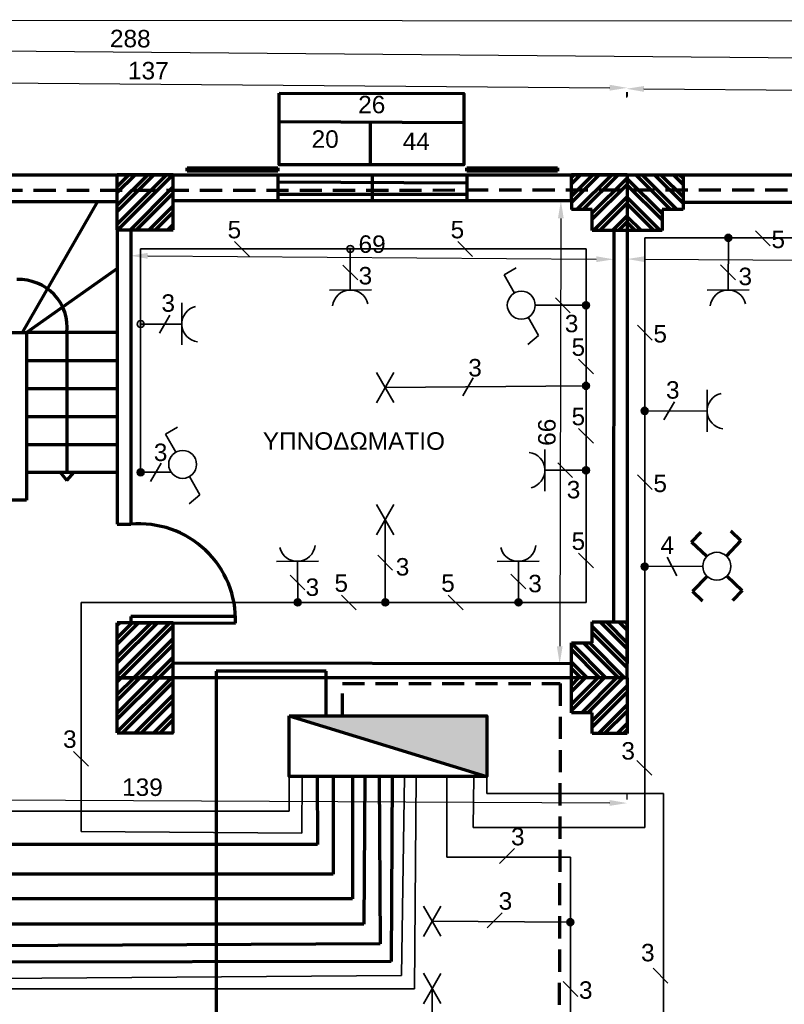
# Model space of a CAD drawing. Header units: millimetres. Extents: x 20 to 454, y 7 to 287.
# Tile 4 of 5: x 198 to 308, y 146 to 287. Entities that reach past the tile are written whole.
import ezdxf

# ---------------------------------------------------------------- set-up
doc = ezdxf.new("R2010")
doc.units = ezdxf.units.MM
doc.linetypes.add('HIDDEN2', pattern=[4.7625, 3.175, -1.5875])
doc.layers.get('Defpoints').update_dxf_attribs({"lineweight": 70})
for name, color, linetype, lineweight in [('fotistika kuzinas', 250, 'Continuous', 35), ('fotistika saloni', 250, 'Continuous', 35), ('fotistika upnodomatio', 250, 'Continuous', 35), ('fotistika xol', 250, 'Continuous', 35), ('Layer1', 1, 'HIDDEN2', 70), ('revmatodotes saloni', 250, 'Continuous', 35), ('revmatodotes upnodomatio', 250, 'Continuous', 35)]:
    doc.layers.add(name, color=color, linetype=linetype, lineweight=lineweight)
doc.layers.add('paroxh', color=7, linetype='Continuous')
doc.styles.get("Standard").update_dxf_attribs({"font": 'arial.ttf'})
doc.dimstyles.new('ISO-25', dxfattribs={"dimtxt": 2.5, "dimasz": 2.5, "dimexe": 1.25, "dimexo": 0.625, "dimtad": 1, "dimtxsty": 'Standard', "dimcen": 2.5, "dimadec": 0, "dimazin": 0, "dimtfac": 1, "dimtmove": 0, "dimatfit": 3, "dimfxl": 1, "dimarcsym": 0})
pattern_1 = [(0, (0, 21.232), (0, 6.985), [5.08, -1.905]), (90, (0, 21.232), (-6.985, 4e-16), [5.08, -1.905])]
pattern_2 = [(0, (0, 0), (0, 6.985), [5.08, -1.905]), (90, (0, 0), (-6.985, 4e-16), [5.08, -1.905])]

# ---------------------------------------------------------------- blocks, each defined once
blk = doc.blocks.new('*D2')
at = {"color": 0, "linetype": 'Continuous', "lineweight": -2, "transparency": 16777216}
for p, q in [((69.99, 283.72), (69.98, 282.57)), ((72.5, 283.8), (355.5, 281.37)), ((357.99, 281.24), (357.98, 280.09))]:
    blk.add_line(p, q, dxfattribs=at)
at = {"color": 0, "linetype": 'Continuous', "lineweight": 70, "transparency": 16777216}
for points in [[(72.5, 284.22), (72.49, 283.38), (70, 283.82)], [(355.5, 281.78), (355.49, 280.95), (358, 281.34)]]:
    blk.add_solid(points, dxfattribs=at)
at = {"layer": 'Defpoints', "color": 0, "linetype": 'Continuous', "lineweight": 70, "transparency": 16777216}
for p in [(70, 284.34), (358, 281.86), (358, 281.34)]:
    blk.add_point(p, dxfattribs=at)
at = {"color": 0, "linetype": 'Continuous', "lineweight": 70, "transparency": 16777216, "insert": (214.01, 284.48), "char_height": 2.5, "attachment_point": 5, "rotation": 359.5073}
blk.add_mtext('288', dxfattribs=at)
blk = doc.blocks.new('*D3')
at = {"color": 0, "linetype": 'Continuous', "lineweight": -2, "transparency": 16777216}
for p, q in [((147.99, 277.94), (147.99, 277.29)), ((150.5, 278.52), (282.67, 277.46)), ((285.17, 276.84), (285.16, 276.19))]:
    blk.add_line(p, q, dxfattribs=at)
at = {"color": 0, "linetype": 'Continuous', "lineweight": 70, "transparency": 16777216}
for points in [[(150.5, 278.94), (150.5, 278.11), (148, 278.54)], [(282.68, 277.88), (282.67, 277.04), (285.17, 277.44)]]:
    blk.add_solid(points, dxfattribs=at)
at = {"layer": 'Defpoints', "color": 0, "linetype": 'Continuous', "lineweight": 70, "transparency": 16777216}
for p in [(148, 278.57), (285.17, 277.47), (285.17, 277.44)]:
    blk.add_point(p, dxfattribs=at)
at = {"color": 0, "linetype": 'Continuous', "lineweight": 70, "transparency": 16777216, "insert": (216.6, 279.89), "char_height": 2.5, "attachment_point": 5, "rotation": 359.5402}
blk.add_mtext('137', dxfattribs=at)
blk = doc.blocks.new('*D4')
at = {"color": 0, "linetype": 'Continuous', "lineweight": -2, "transparency": 16777216}
for p, q in [((285.05, 276.84), (285.05, 276.06)), ((287.56, 277.29), (355.5, 276.72)), ((357.99, 276.23), (357.99, 275.45))]:
    blk.add_line(p, q, dxfattribs=at)
at = {"color": 0, "linetype": 'Continuous', "lineweight": 70, "transparency": 16777216}
for points in [[(287.56, 277.7), (287.55, 276.87), (285.06, 277.31)], [(355.5, 277.14), (355.5, 276.3), (358, 276.7)]]:
    blk.add_solid(points, dxfattribs=at)
at = {"layer": 'Defpoints', "color": 0, "linetype": 'Continuous', "lineweight": 70, "transparency": 16777216}
for p in [(285.06, 277.46), (358, 276.85), (358, 276.7)]:
    blk.add_point(p, dxfattribs=at)
at = {"color": 0, "linetype": 'Continuous', "lineweight": 70, "transparency": 16777216, "insert": (321.54, 278.91), "char_height": 2.5, "attachment_point": 5, "rotation": 359.5223}
blk.add_mtext('73', dxfattribs=at)
blk = doc.blocks.new('*D16')
at = {"color": 0, "linetype": 'Continuous', "lineweight": -2, "transparency": 16777216}
for p, q in [((146.31, 176.22), (146.31, 176.97)), ((148.81, 175.71), (282.67, 175.02)), ((285.18, 175.5), (285.18, 176.25))]:
    blk.add_line(p, q, dxfattribs=at)
at = {"color": 0, "linetype": 'Continuous', "lineweight": 70, "transparency": 16777216}
for points in [[(148.81, 176.13), (148.8, 175.29), (146.31, 175.72)], [(282.67, 175.43), (282.67, 174.6), (285.17, 175)]]:
    blk.add_solid(points, dxfattribs=at)
at = {"layer": 'Defpoints', "color": 0, "linetype": 'Continuous', "lineweight": 70, "transparency": 16777216}
for p in [(146.31, 175.59), (285.17, 175), (285.17, 174.87)]:
    blk.add_point(p, dxfattribs=at)
at = {"color": 0, "linetype": 'Continuous', "lineweight": 70, "transparency": 16777216, "insert": (215.75, 177.26), "char_height": 2.5, "attachment_point": 5, "rotation": 359.7031}
blk.add_mtext('139', dxfattribs=at)
blk = doc.blocks.new('*D17')
at = {"color": 0, "linetype": 'Continuous', "lineweight": -2, "transparency": 16777216}
for p, q in [((214, 253.62), (214.01, 254.65)), ((283.24, 253.1), (283.25, 254.13)), ((216.5, 253.38), (280.74, 252.89))]:
    blk.add_line(p, q, dxfattribs=at)
at = {"color": 0, "linetype": 'Continuous', "lineweight": 70, "transparency": 16777216}
for points in [[(216.51, 253.8), (216.5, 252.96), (214, 253.4)], [(280.74, 253.31), (280.74, 252.48), (283.24, 252.88)]]:
    blk.add_solid(points, dxfattribs=at)
at = {"layer": 'Defpoints', "color": 0, "linetype": 'Continuous', "lineweight": 70, "transparency": 16777216}
for p in [(214, 253), (283.24, 252.88), (283.24, 252.48)]:
    blk.add_point(p, dxfattribs=at)
at = {"color": 0, "linetype": 'Continuous', "lineweight": 70, "transparency": 16777216, "insert": (248.64, 255.04), "char_height": 2.5, "attachment_point": 5, "rotation": 359.5672}
blk.add_mtext('69', dxfattribs=at)
blk = doc.blocks.new('*D18')
at = {"color": 0, "linetype": 'Continuous', "lineweight": -2, "transparency": 16777216}
for p, q in [((276.04, 261.25), (276.92, 261.24)), ((275.66, 258.75), (275.5, 197.46)), ((275.87, 194.96), (276.75, 194.96))]:
    blk.add_line(p, q, dxfattribs=at)
at = {"color": 0, "linetype": 'Continuous', "lineweight": 70, "transparency": 16777216}
for points in [[(275.25, 258.75), (276.08, 258.75), (275.67, 261.25)], [(275.09, 197.46), (275.92, 197.46), (275.5, 194.96)]]:
    blk.add_solid(points, dxfattribs=at)
at = {"layer": 'Defpoints', "color": 0, "linetype": 'Continuous', "lineweight": 70, "transparency": 16777216}
for p in [(275.42, 261.25), (275.25, 194.96), (275.5, 194.96)]:
    blk.add_point(p, dxfattribs=at)
at = {"color": 0, "linetype": 'Continuous', "lineweight": 70, "transparency": 16777216, "insert": (273.68, 228.11), "char_height": 2.5, "attachment_point": 5, "rotation": 89.8529}
blk.add_mtext('66', dxfattribs=at)
blk = doc.blocks.new('*D19')
at = {"color": 0, "linetype": 'Continuous', "lineweight": -2, "transparency": 16777216}
for p, q in [((285.17, 253.62), (285.16, 251.67)), ((287.66, 252.91), (351.48, 252.54)), ((353.98, 253.22), (353.97, 251.27))]:
    blk.add_line(p, q, dxfattribs=at)
at = {"color": 0, "linetype": 'Continuous', "lineweight": 70, "transparency": 16777216}
for points in [[(287.67, 253.32), (287.66, 252.49), (285.16, 252.92)], [(351.48, 252.95), (351.48, 252.12), (353.98, 252.52)]]:
    blk.add_solid(points, dxfattribs=at)
at = {"layer": 'Defpoints', "color": 0, "linetype": 'Continuous', "lineweight": 70, "transparency": 16777216}
for p in [(285.17, 254.24), (353.98, 252.52), (353.99, 253.84)]:
    blk.add_point(p, dxfattribs=at)
at = {"color": 0, "linetype": 'Continuous', "lineweight": 70, "transparency": 16777216, "insert": (319.58, 254.62), "char_height": 2.5, "attachment_point": 5, "rotation": 359.667}
blk.add_mtext('69', dxfattribs=at)

msp = doc.modelspace()

# ---------------------------------------------------------------- hatches: boundary and pattern name
at = {"linetype": 'Continuous', "lineweight": 70, "true_color": 0x000000}
h = msp.add_hatch(dxfattribs=at)
h.set_pattern_fill('ANSI32', color=18, scale=0.2)
h.paths.add_polyline_path([(220.134, 265), (212.14, 265), (212.14, 257.124), (220.14, 257.124)])
h = msp.add_hatch(dxfattribs=at)
h.set_pattern_fill('ANSI32', color=18, scale=0.2, angle=-180)
h.paths.add_polyline_path([(277.172, 261.248), (277.172, 260), (280.172, 260), (280.172, 257), (285.172, 257), (285.172, 265), (277.172, 265)])
h = msp.add_hatch(dxfattribs=at)
h.set_pattern_fill('ANSI32', color=18, scale=0.2, angle=-90)
h.paths.add_polyline_path([(288.924, 257), (290.172, 257), (290.172, 260), (293.172, 260), (293.172, 265), (285.172, 265), (285.172, 257)])
h = msp.add_hatch(dxfattribs=at)
h.set_pattern_fill('ANSI32', color=18, scale=0.2)
h.paths.add_polyline_path([(220.134, 200.825), (212.14, 200.825), (212.14, 192.948), (220.14, 192.948)])
h = msp.add_hatch(dxfattribs=at)
h.set_pattern_fill('ANSI32', color=18, scale=0.2, angle=90)
h.paths.add_polyline_path([(281.42, 200.948), (280.172, 200.948), (280.172, 197.948), (277.172, 197.948), (277.172, 192.948), (285.172, 192.948), (285.172, 200.948)])
h = msp.add_hatch(dxfattribs=at)
h.set_pattern_fill('ANSI32', color=18, scale=0.2)
h.paths.add_polyline_path([(220.134, 192.948), (212.14, 192.948), (212.14, 185.072), (220.14, 185.072)])
h = msp.add_hatch(dxfattribs=at)
h.set_pattern_fill('ANSI32', color=18, scale=0.2, angle=180)
h.paths.add_polyline_path([(277.172, 189.196), (277.172, 187.948), (280.172, 187.948), (280.172, 184.948), (285.172, 184.948), (285.172, 192.948), (277.172, 192.948)])
h = msp.add_hatch(color=18, dxfattribs=at)
h.dxf.hatch_style = 1
h.paths.add_polyline_path([(265.072, 187.519), (236.776, 187.519), (265.072, 178.819)])
at = {"layer": 'fotistika kuzinas', "linetype": 'Continuous', "lineweight": 35, "true_color": 0x000000}
h = msp.add_hatch(dxfattribs=at)
h.set_pattern_fill('ANGLE', color=18)
h.set_pattern_definition([(0, (30.014, 10.761), (0, 6.985), [5.08, -1.905]), (90, (30.014, 10.761), (-6.985, 4e-16), [5.08, -1.905])])
h.paths.add_polyline_path([(245.511, 254.867, 0.4142136), (245.011, 254.367, 0.4142136), (245.511, 253.867)])
h.paths.add_polyline_path([(245.511, 254.867), (245.511, 254.367), (246.011, 254.367, 0.4142136)])
h.paths.add_polyline_path([(246.011, 254.367), (245.511, 254.367), (245.511, 253.867, 0.4142136)])
h = msp.add_hatch(dxfattribs=at)
h.set_pattern_fill('ANGLE', color=18)
h.set_pattern_definition(pattern_2)
h.paths.add_polyline_path([(245.011, 254.367), (246.011, 254.367, 1)])
h.paths.add_polyline_path([(245.511, 254.367), (245.011, 254.367, 0.4142136), (245.511, 253.867)])
h.paths.add_polyline_path([(246.011, 254.367), (245.511, 254.367), (245.511, 253.867, 0.4142136)])
h = msp.add_hatch(dxfattribs=at)
h.set_pattern_fill('ANGLE', color=18)
h.set_pattern_definition([(0, (63.7745, 2.689), (0, 6.985), [5.08, -1.905]), (90, (63.7745, 2.689), (-6.985, 4e-16), [5.08, -1.905])])
h.paths.add_polyline_path([(279.271, 246.796, 0.4142136), (278.771, 246.296, 0.4142136), (279.271, 245.796)])
h.paths.add_polyline_path([(279.271, 246.796), (279.271, 246.296), (279.771, 246.296, 0.4142136)])
h.paths.add_polyline_path([(279.771, 246.296), (279.271, 246.296), (279.271, 245.796, 0.4142136)])
h = msp.add_hatch(dxfattribs=at)
h.set_pattern_fill('ANGLE', color=18)
h.set_pattern_definition(pattern_1)
h.paths.add_polyline_path([(215.996, 243.607), (215.496, 243.607), (215.496, 244.107, 0.4142136), (214.996, 243.607, 1)])
h.paths.add_polyline_path([(215.496, 244.107), (215.496, 243.607), (215.996, 243.607, 0.4142136)], flags=17)
h = msp.add_hatch(dxfattribs=at)
h.set_pattern_fill('ANGLE', color=18)
h.set_pattern_definition(pattern_1)
h.paths.add_polyline_path([(215.996, 243.607), (215.496, 243.607), (215.496, 244.107, 0.4142136), (214.996, 243.607, 1)])
h.paths.add_polyline_path([(215.496, 244.107), (215.496, 243.607), (215.996, 243.607, 0.4142136)], flags=17)
h = msp.add_hatch(dxfattribs=at)
h.set_pattern_fill('ANGLE', color=18)
h.set_pattern_definition(pattern_2)
h.paths.add_polyline_path([(215.496, 244.107, 0.4142136), (214.996, 243.607, 0.4142136), (215.496, 243.107)])
h.paths.add_polyline_path([(215.496, 244.107), (215.496, 243.607), (215.996, 243.607, 0.4142136)])
h.paths.add_polyline_path([(215.996, 243.607), (215.496, 243.607), (215.496, 243.107, 0.4142136)])
h = msp.add_hatch(dxfattribs=at)
h.set_pattern_fill('ANGLE', color=18)
h.set_pattern_definition([(0, (63.7745, -8.844), (0, 6.985), [5.08, -1.905]), (90, (63.7745, -8.844), (-6.985, 4e-16), [5.08, -1.905])])
h.paths.add_polyline_path([(279.271, 235.263, 0.4142136), (278.771, 234.763, 0.4142136), (279.271, 234.263)])
h.paths.add_polyline_path([(279.271, 235.263), (279.271, 234.763), (279.771, 234.763, 0.4142136)])
h.paths.add_polyline_path([(279.771, 234.763), (279.271, 234.763), (279.271, 234.263, 0.4142136)])
h = msp.add_hatch(dxfattribs=at)
h.set_pattern_fill('ANGLE', color=18)
h.set_pattern_definition([(0, (63.7745, -20.9464), (0, 6.985), [5.08, -1.905]), (90, (63.7745, -20.9464), (-6.985, 4e-16), [5.08, -1.905])])
h.paths.add_polyline_path([(279.271, 223.16, 0.4142136), (278.771, 222.66, 0.4142136), (279.271, 222.16)])
h.paths.add_polyline_path([(279.271, 223.16), (279.271, 222.66), (279.771, 222.66, 0.4142136)])
h.paths.add_polyline_path([(279.771, 222.66), (279.271, 222.66), (279.271, 222.16, 0.4142136)])
h = msp.add_hatch(dxfattribs=at)
h.set_pattern_fill('ANGLE', color=18)
h.set_pattern_definition([(0, (22.4925, -39.87), (0, 6.985), [5.08, -1.905]), (90, (22.4925, -39.87), (-6.985, 4e-16), [5.08, -1.905])])
h.paths.add_polyline_path([(237.989, 204.237, 0.4142136), (237.489, 203.737, 0.4142136), (237.989, 203.237)])
h.paths.add_polyline_path([(237.989, 204.237), (237.989, 203.737), (238.489, 203.737, 0.4142136)])
h.paths.add_polyline_path([(238.489, 203.737), (237.989, 203.737), (237.989, 203.237, 0.4142136)])
h = msp.add_hatch(dxfattribs=at)
h.set_pattern_fill('ANGLE', color=18)
h.set_pattern_definition([(0, (35.024, -39.87), (0, 6.985), [5.08, -1.905]), (90, (35.024, -39.87), (-6.985, 4e-16), [5.08, -1.905])])
h.paths.add_polyline_path([(250.521, 204.237, 0.4142136), (250.021, 203.737, 0.4142136), (250.521, 203.237)])
h.paths.add_polyline_path([(250.521, 204.237), (250.521, 203.737), (251.021, 203.737, 0.4142136)])
h.paths.add_polyline_path([(251.021, 203.737), (250.521, 203.737), (250.521, 203.237, 0.4142136)])
h = msp.add_hatch(dxfattribs=at)
h.set_pattern_fill('ANGLE', color=18)
h.set_pattern_definition([(0, (54.103, -39.87), (0, 6.985), [5.08, -1.905]), (90, (54.103, -39.87), (-6.985, 4e-16), [5.08, -1.905])])
h.paths.add_polyline_path([(269.6, 204.237, 0.4142136), (269.1, 203.737, 0.4142136), (269.6, 203.237)])
h.paths.add_polyline_path([(269.6, 204.237), (269.6, 203.737), (270.1, 203.737, 0.4142136)])
h.paths.add_polyline_path([(270.1, 203.737), (269.6, 203.737), (269.6, 203.237, 0.4142136)])
at = {"layer": 'fotistika saloni', "linetype": 'Continuous', "lineweight": 35}
h = msp.add_hatch(color=256, dxfattribs=at)
h.dxf.hatch_style = 1
h.paths.add_polyline_path([(287.682, 209.372, 0.4142136), (287.182, 208.872, 0.4142136), (287.682, 208.372)])
h.paths.add_polyline_path([(287.682, 209.372), (287.682, 208.872), (288.182, 208.871, 0.4149728)])
h.paths.add_polyline_path([(288.182, 208.871), (287.682, 208.872), (287.682, 208.372, 0.4134547)])
at = {"layer": 'fotistika upnodomatio', "linetype": 'Continuous', "lineweight": 35, "true_color": 0x000000}
h = msp.add_hatch(color=18, dxfattribs=at)
h.dxf.hatch_style = 1
h.paths.add_polyline_path([(279.771, 246.296, 0.4142136), (279.271, 246.796), (279.271, 245.796, 0.4142136)])
h.paths.add_polyline_path([(279.271, 246.796, 0.4133998), (278.771, 246.297), (279.271, 246.296)])
h.paths.add_polyline_path([(279.271, 246.296), (278.771, 246.297, 0.4150278), (279.271, 245.796)])
h = msp.add_hatch(color=18, dxfattribs=at)
h.dxf.hatch_style = 1
h.paths.add_polyline_path([(279.271, 234.763), (278.771, 234.759, 0.4117713), (279.271, 234.263)])
h.paths.add_polyline_path([(279.271, 235.263, 0.4142136), (278.771, 234.763, 0.0020864), (278.771, 234.759), (279.271, 234.763)])
h.paths.add_polyline_path([(279.271, 235.263), (279.271, 234.763), (279.271, 234.263, 0.4142136), (279.771, 234.763, 0.4142136)])
h = msp.add_hatch(color=18, dxfattribs=at)
h.dxf.hatch_style = 1
h.paths.add_polyline_path([(215.996, 222.374), (215.496, 222.374), (215.496, 222.874, 0.4142136), (214.996, 222.374, 1)])
h.paths.add_polyline_path([(215.496, 222.874), (215.496, 222.374), (215.996, 222.374, 0.4142136)], flags=17)
h = msp.add_hatch(color=18, dxfattribs=at)
h.dxf.hatch_style = 1
h.paths.add_polyline_path([(251.021, 203.737), (250.021, 203.737, 1)])
h.paths.add_polyline_path([(250.521, 204.237, 0.4142136), (250.021, 203.737), (250.521, 203.737)])
h.paths.add_polyline_path([(250.521, 204.237), (250.521, 203.737), (251.021, 203.737, 0.4142136)])
at = {"layer": 'fotistika xol', "linetype": 'Continuous', "lineweight": 35}
h = msp.add_hatch(color=256, dxfattribs=at)
h.dxf.hatch_style = 1
h.paths.add_polyline_path([(277.033, 158.447, 0.4139315), (276.533, 157.947, 0.4144957), (277.034, 157.447)])
h.paths.add_polyline_path([(277.033, 158.447), (277.033, 157.947), (277.533, 157.946, 0.4146374)])
h.paths.add_polyline_path([(277.533, 157.946), (277.033, 157.947), (277.034, 157.447, 0.4137898)])
at = {"layer": 'revmatodotes saloni', "linetype": 'Continuous', "lineweight": 35}
h = msp.add_hatch(color=256, dxfattribs=at)
h.dxf.hatch_style = 1
h.paths.add_polyline_path([(299.665, 256.458, 0.4142136), (299.165, 255.958, 0.4142136), (299.665, 255.458)])
h.paths.add_polyline_path([(299.665, 256.458), (299.665, 255.958), (300.165, 255.957, 0.4149728)])
h.paths.add_polyline_path([(300.165, 255.957), (299.665, 255.958), (299.665, 255.458, 0.4134547)])
h = msp.add_hatch(color=256, dxfattribs=at)
h.dxf.hatch_style = 1
h.paths.add_polyline_path([(287.682, 231.673, 0.4142136), (287.182, 231.173, 0.4142136), (287.682, 230.673)])
h.paths.add_polyline_path([(287.682, 231.673), (287.682, 231.173), (288.182, 231.171, 0.4149728)])
h.paths.add_polyline_path([(288.182, 231.171), (287.682, 231.173), (287.682, 230.673, 0.4134547)])
at = {"layer": 'revmatodotes upnodomatio', "linetype": 'Continuous', "lineweight": 35, "true_color": 0x000000}
h = msp.add_hatch(color=18, dxfattribs=at)
h.dxf.hatch_style = 1
h.paths.add_polyline_path([(215.496, 244.107, 0.4142136), (214.996, 243.607, 0.4142136), (215.496, 243.107)])
h.paths.add_polyline_path([(215.496, 244.107), (215.496, 243.607), (215.996, 243.607, 0.4142136)])
h.paths.add_polyline_path([(215.996, 243.607), (215.496, 243.607), (215.496, 243.107, 0.4142136)])
h.paths.add_polyline_path([(245.011, 254.367), (246.011, 254.367, 1)])
h.paths.add_polyline_path([(245.511, 254.367), (245.011, 254.367, 0.4142136), (245.511, 253.867)])
h.paths.add_polyline_path([(246.011, 254.367), (245.511, 254.367), (245.511, 253.867, 0.4142136)])
h = msp.add_hatch(color=18, dxfattribs=at)
h.dxf.hatch_style = 1
h.paths.add_polyline_path([(279.271, 223.16, 0.4130691), (278.771, 222.662), (279.271, 222.66)])
h.paths.add_polyline_path([(279.271, 222.66), (278.771, 222.662, 0.4153589), (279.271, 222.16)])
h.paths.add_polyline_path([(279.771, 222.66, 0.4142136), (279.271, 223.16), (279.271, 222.66), (279.271, 222.16, 0.4142136)])
h = msp.add_hatch(color=18, dxfattribs=at)
h.dxf.hatch_style = 1
h.paths.add_polyline_path([(238.489, 203.737), (237.489, 203.737, 1)])
h.paths.add_polyline_path([(237.986, 204.237, 0.4128931), (237.489, 203.737), (237.989, 203.737)])
h.paths.add_polyline_path([(237.986, 204.237), (237.989, 203.737), (238.489, 203.737, 0.4155352)])
h = msp.add_hatch(color=18, dxfattribs=at)
h.dxf.hatch_style = 1
h.paths.add_polyline_path([(269.598, 204.237, 0.4134069), (269.1, 203.737), (269.6, 203.737)])
h.paths.add_polyline_path([(269.598, 204.237), (269.6, 203.737), (270.1, 203.737, 0.4150207)])
h.paths.add_polyline_path([(270.1, 203.737), (269.6, 203.737), (269.1, 203.737, 1)])

# ---------------------------------------------------------------- linework, layer by layer
msp.add_line((19.602, 287.202), (410, 287))
at = {"linetype": 'Continuous', "lineweight": 70}
for p, q in [((235.329, 272.599), (261.784, 272.489)), ((248.376, 272.545), (248.362, 266.417))]:
    msp.add_line(p, q, dxfattribs=at)
at = {"color": 18, "linetype": 'Continuous', "lineweight": 70, "true_color": 0x000000}
for p, q in [((222.138, 265.49), (222.138, 265.967)), ((222.138, 265.967), (235.138, 265.967)), ((235.138, 265.49), (222.138, 265.49)), ((235.138, 265.967), (235.138, 265.49)), ((262.194, 265.49), (262.194, 265.967)), ((262.194, 265.967), (275.194, 265.967)), ((275.194, 265.49), (262.194, 265.49)), ((275.194, 265.967), (275.194, 265.49)), ((70, 265), (358, 265)), ((235.138, 265), (235.138, 261.248)), ((235.138, 263.988), (262.194, 263.814)), ((248.671, 265), (248.657, 261.248)), ((262.194, 265), (262.194, 261.248)), ((182.969, 261.15), (212.14, 261.15)), ((198.584, 242.376), (209.348, 261.15)), ((277.172, 261.248), (220.137, 261.248)), ((235.138, 262.209), (248.657, 262.203)), ((248.657, 262.203), (262.194, 262.198)), ((350, 260.998), (293.172, 260.998)), ((212.14, 257.124), (212.14, 214.929)), ((214.092, 257.124), (214.072, 214.929)), ((283.24, 257), (283.225, 200.948)), ((285.172, 257), (285.172, 195)), ((199.14, 242.376), (212.14, 251.547)), ((196.05, 242.376), (199.14, 242.376)), ((212.14, 242.376), (199.14, 242.376)), ((199.14, 242.376), (199.14, 238.376)), ((204.946, 242.376), (204.946, 222.376)), ((199.14, 238.376), (212.14, 238.376)), ((199.14, 238.376), (199.14, 234.376)), ((199.14, 234.376), (212.14, 234.376)), ((199.14, 234.376), (199.14, 230.376)), ((199.14, 230.376), (212.14, 230.376)), ((199.14, 230.376), (199.14, 226.376)), ((199.14, 226.376), (212.14, 226.376)), ((199.14, 226.376), (199.14, 222.376)), ((199.14, 222.376), (212.14, 222.376)), ((199.14, 222.376), (199.14, 218.393)), ((203.946, 222.376), (204.946, 221.204)), ((204.946, 221.204), (205.956, 222.376)), ((199.14, 218.393), (196.05, 218.376)), ((212.14, 214.929), (214.072, 214.929)), ((229.071, 201.746), (214.071, 201.746)), ((214.071, 201.746), (214.071, 200.825)), ((229.071, 200.746), (229.071, 201.746)), ((214.071, 200.825), (229.071, 200.746)), ((277.172, 194.959), (220.139, 195.047)), ((242.042, 193.902), (226.315, 193.902)), ((226.315, 193.902), (226.315, 120.86)), ((242.075, 187.519), (242.042, 193.902)), ((277.172, 192.948), (216.172, 192.948)), ((236.776, 187.519), (265.072, 178.819))]:
    msp.add_line(p, q, dxfattribs=at)
at = {"color": 1, "linetype": 'Continuous', "lineweight": 70}
for p, q in [((212.14, 257.124), (212.14, 265)), ((220.134, 265), (212.14, 265)), ((220.14, 257.124), (220.134, 265)), ((277.172, 261.248), (277.172, 265)), ((285.172, 265), (277.172, 265)), ((285.172, 265), (293.172, 265)), ((285.172, 265), (285.172, 257)), ((285.172, 265), (285.172, 257)), ((293.172, 265), (293.172, 260)), ((277.172, 261.248), (277.172, 260)), ((280.172, 260), (277.172, 260)), ((280.172, 257), (280.172, 260)), ((293.172, 260), (290.172, 260)), ((290.172, 260), (290.172, 257)), ((212.14, 257.124), (220.14, 257.124)), ((285.172, 257), (280.172, 257)), ((288.924, 257), (285.172, 257)), ((290.172, 257), (288.924, 257)), ((212.14, 192.948), (212.14, 200.825)), ((220.134, 200.825), (212.14, 200.825)), ((220.14, 192.948), (220.134, 200.825)), ((280.172, 200.948), (281.42, 200.948)), ((280.172, 197.948), (280.172, 200.948)), ((281.42, 200.948), (285.172, 200.948)), ((285.172, 192.948), (285.172, 200.948)), ((277.172, 192.948), (277.172, 197.948)), ((277.172, 197.948), (280.172, 197.948)), ((212.14, 192.948), (220.14, 192.948)), ((212.14, 185.072), (212.14, 192.948)), ((220.134, 192.948), (212.14, 192.948)), ((220.14, 185.072), (220.134, 192.948)), ((277.172, 189.196), (277.172, 192.948)), ((285.172, 192.948), (277.172, 192.948)), ((285.172, 192.948), (285.172, 184.948)), ((277.172, 187.948), (277.172, 189.196)), ((280.172, 187.948), (277.172, 187.948)), ((280.172, 184.948), (280.172, 187.948)), ((212.14, 185.072), (220.14, 185.072)), ((285.172, 184.948), (280.172, 184.948))]:
    msp.add_line(p, q, dxfattribs=at)
at = {"color": 1, "linetype": 'HIDDEN2', "lineweight": 70}
msp.add_line((355.745, 262.83), (71.973, 262.629), dxfattribs=at)
at = {"linetype": 'Continuous', "lineweight": 70}
msp.add_lwpolyline([(235.329, 276.687), (261.784, 276.622), (261.784, 266.417), (235.329, 266.417)], close=True, dxfattribs=at)
at = {"color": 18, "linetype": 'Continuous', "lineweight": 70, "true_color": 0x000000}
msp.add_lwpolyline([(236.776, 187.519), (265.072, 187.519), (265.072, 178.819), (236.776, 178.819)], close=True, dxfattribs=at)
for centre, radius, start, end in [((198.095, 243.096), 6.889, 354.00204, 92.76522), ((215.339, 201.246), 13.741, 357.91475, 95.28858)]:
    msp.add_arc(centre, radius, start, end, dxfattribs=at)
at = {"layer": 'fotistika kuzinas', "color": 18, "linetype": 'Continuous', "lineweight": 35, "true_color": 0x000000}
msp.add_circle((215.496, 243.607), 0.5, dxfattribs=at)
at = {"layer": 'fotistika saloni', "linetype": 'Continuous', "lineweight": 70}
for p, q in [((294.391, 212.375), (295.775, 213.819)), ((301.454, 212.541), (300.016, 213.931)), ((296.56, 210.303), (294.391, 212.375)), ((299.385, 210.369), (301.454, 212.541)), ((296.609, 207.489), (294.515, 205.341)), ((299.45, 207.537), (301.616, 205.461)), ((294.515, 205.341), (295.956, 203.954)), ((301.616, 205.461), (300.237, 204.012))]:
    msp.add_line(p, q, dxfattribs=at)
at = {"layer": 'fotistika saloni', "linetype": 'Continuous', "lineweight": 35}
for p, q in [((290.88, 210.224), (292.271, 207.566)), ((296.006, 208.921), (287.682, 208.872))]:
    msp.add_line(p, q, dxfattribs=at)
at = {"layer": 'fotistika saloni', "color": 18, "linetype": 'Continuous', "lineweight": 35, "true_color": 0x000000}
msp.add_circle((298.006, 208.921), 2, dxfattribs=at)
at = {"layer": 'fotistika saloni', "linetype": 'Continuous', "lineweight": 35}
msp.add_circle((287.682, 208.872), 0.5, dxfattribs=at)
at = {"layer": 'fotistika upnodomatio', "color": 18, "linetype": 'Continuous', "lineweight": 35, "true_color": 0x000000}
for p, q in [((267.534, 250.666), (269.266, 251.665)), ((269.013, 248.056), (267.534, 250.666)), ((274.901, 247.37), (277.014, 245.24)), ((271.999, 246.316), (279.271, 246.296)), ((270.986, 244.576), (272.465, 241.966)), ((272.465, 241.966), (270.935, 240.678)), ((251.744, 236.663), (249.262, 232.323)), ((251.765, 232.354), (249.276, 236.691)), ((263.132, 235.917), (261.618, 233.327)), ((250.521, 234.523), (279.271, 234.763)), ((219.042, 227.857), (220.775, 228.856)), ((220.522, 225.247), (219.042, 227.857)), ((218.415, 223.672), (216.911, 221.076)), ((215.496, 222.374), (219.86, 222.374)), ((222.494, 221.767), (223.974, 219.158)), ((223.974, 219.158), (222.444, 217.869)), ((251.744, 217.746), (249.262, 213.406)), ((251.765, 213.438), (249.276, 217.774)), ((250.521, 215.606), (250.521, 203.737)), ((249.459, 210.488), (251.582, 208.367))]:
    msp.add_line(p, q, dxfattribs=at)
for centre, radius in [((269.999, 246.316), 2), ((279.271, 246.296), 0.5), ((279.271, 234.763), 0.5), ((221.508, 223.507), 2), ((215.496, 222.374), 0.5), ((250.521, 203.737), 0.5)]:
    msp.add_circle(centre, radius, dxfattribs=at)
at = {"layer": 'fotistika xol', "color": 18, "linetype": 'Continuous', "lineweight": 35, "true_color": 0x000000}
for p, q in [((258.471, 160.229), (255.989, 155.889)), ((258.492, 155.92), (256.003, 160.257)), ((257.248, 158.089), (277.033, 157.947)), ((267.241, 159.262), (265.133, 157.127)), ((258.471, 150.609), (255.989, 146.269)), ((258.492, 146.3), (256.003, 150.637)), ((257.248, 148.469), (257.248, 132.215))]:
    msp.add_line(p, q, dxfattribs=at)
at = {"layer": 'fotistika xol', "linetype": 'Continuous', "lineweight": 35}
msp.add_circle((277.033, 157.947), 0.5, dxfattribs=at)
at = {"layer": 'Layer1', "linetype": 'HIDDEN2', "lineweight": 70}
for p, q in [((244.39, 187.519), (244.376, 192.118)), ((244.376, 192.118), (275.59, 192.118)), ((275.59, 192.118), (275.373, 127.348))]:
    msp.add_line(p, q, dxfattribs=at)
at = {"layer": 'paroxh', "color": 250, "linetype": 'Continuous', "lineweight": 35}
for p, q in [((303.546, 256.966), (305.653, 254.83)), ((287.682, 171.519), (287.682, 255.958)), ((287.682, 255.958), (351.445, 255.958)), ((286.641, 243.45), (288.747, 241.314)), ((286.641, 222.025), (288.747, 219.889)), ((236.776, 178.819), (236.741, 173.845)), ((253.297, 178.819), (252.824, 150.291)), ((263.187, 178.819), (263.126, 171.519)), ((236.741, 173.845), (145.754, 173.843)), ((263.126, 171.519), (287.682, 171.519)), ((252.824, 150.291), (192.793, 149.878)), ((275.98, 149.451), (278.086, 147.314))]:
    msp.add_line(p, q, dxfattribs=at)
at = {"layer": 'paroxh', "color": 18, "linetype": 'Continuous', "lineweight": 35, "true_color": 0x000000}
for p, q in [((228.955, 255.428), (231.077, 253.307)), ((260.891, 255.428), (263.013, 253.307)), ((279.271, 254.367), (215.496, 254.367)), ((215.496, 254.367), (215.496, 222.374)), ((279.271, 203.737), (279.271, 254.367)), ((278.21, 238.598), (280.332, 236.478)), ((278.21, 228.651), (280.332, 226.53)), ((278.21, 210.802), (280.332, 208.681)), ((244.254, 204.797), (246.376, 202.676)), ((259.545, 204.797), (261.667, 202.676)), ((206.961, 170.932), (206.961, 203.737)), ((206.961, 203.737), (279.271, 203.737)), ((205.9, 182.4), (208.022, 180.279)), ((286.538, 181.09), (288.673, 178.982)), ((238.608, 178.819), (238.594, 170.693)), ((254.962, 178.819), (254.723, 148.406)), ((259.344, 178.819), (259.332, 167.241)), ((265.072, 178.819), (265.072, 176.365)), ((265.072, 176.365), (290.355, 176.365)), ((290.355, 176.365), (290.355, 89.701)), ((238.594, 170.693), (206.961, 170.932)), ((269.01, 168.477), (266.902, 166.342)), ((259.332, 167.241), (277.033, 167.241)), ((277.033, 167.241), (277.033, 132.215)), ((288.869, 151.34), (290.991, 149.22)), ((254.723, 148.406), (191.677, 148.406))]:
    msp.add_line(p, q, dxfattribs=at)
at = {"layer": 'paroxh', "color": 1, "linetype": 'Continuous', "lineweight": 70}
for p, q in [((240.783, 178.819), (240.839, 169.05)), ((243.081, 178.819), (243.081, 164.834)), ((245.842, 178.819), (245.842, 161.288)), ((247.586, 178.819), (247.465, 157.642)), ((249.635, 178.819), (249.806, 154.856)), ((251.491, 178.819), (251.363, 152.302)), ((240.839, 169.05), (144.463, 169.05)), ((243.081, 164.834), (141.038, 164.834)), ((245.842, 161.288), (137.675, 161.288)), ((247.465, 157.642), (188.011, 157.642)), ((249.806, 154.856), (184.338, 154.471)), ((251.363, 152.302), (179.457, 152.19))]:
    msp.add_line(p, q, dxfattribs=at)
at = {"layer": 'revmatodotes saloni', "linetype": 'Continuous', "lineweight": 35}
for p, q in [((299.62, 248.481), (299.665, 255.958)), ((287.682, 231.173), (296.62, 231.15))]:
    msp.add_line(p, q, dxfattribs=at)
at = {"layer": 'revmatodotes saloni', "color": 18, "linetype": 'Continuous', "lineweight": 35, "true_color": 0x000000}
for p, q in [((298.535, 252.079), (300.657, 249.958)), ((296.62, 248.468), (302.619, 248.495)), ((296.633, 228.173), (296.606, 234.173)), ((291.941, 232.458), (290.426, 229.869))]:
    msp.add_line(p, q, dxfattribs=at)
at = {"layer": 'revmatodotes saloni', "linetype": 'Continuous', "lineweight": 35}
for centre in [(299.665, 255.958), (287.682, 231.173)]:
    msp.add_circle(centre, 0.5, dxfattribs=at)
at = {"layer": 'revmatodotes saloni', "color": 18, "linetype": 'Continuous', "lineweight": 35, "true_color": 0x000000}
for centre, start, end in [((299.62, 245.914), 13.18344, 173.18101), ((299.187, 231.173), 103.18344, 263.18101)]:
    msp.add_arc(centre, 2.568, start, end, dxfattribs=at)
at = {"layer": 'revmatodotes upnodomatio', "color": 18, "linetype": 'Continuous', "lineweight": 35, "true_color": 0x000000}
for p, q in [((245.511, 248.481), (245.511, 254.367)), ((244.441, 252.065), (246.58, 249.961)), ((242.534, 248.468), (248.534, 248.495)), ((221.396, 240.63), (221.369, 246.63)), ((219.689, 244.901), (218.174, 242.312)), ((221.382, 243.607), (215.496, 243.607)), ((273.383, 225.66), (273.386, 219.66)), ((275.213, 223.732), (277.335, 221.612)), ((273.385, 222.683), (279.271, 222.66)), ((240.939, 209.65), (234.939, 209.596)), ((237.962, 209.623), (237.989, 203.737)), ((272.56, 209.644), (266.56, 209.601)), ((269.583, 209.623), (269.6, 203.737)), ((236.894, 207.654), (239.027, 205.544)), ((268.523, 207.802), (270.659, 205.695))]:
    msp.add_line(p, q, dxfattribs=at)
for centre in [(245.511, 254.367), (279.271, 222.66), (237.989, 203.737), (269.6, 203.737)]:
    msp.add_circle(centre, 0.5, dxfattribs=at)
for centre, start, end in [((245.534, 245.914), 13.18344, 173.18101), ((223.95, 243.63), 103.18344, 263.18101), ((270.817, 222.67), 282.95947, 82.95704), ((237.927, 212.19), 193.44186, 353.43943), ((269.553, 212.19), 193.34129, 353.33886)]:
    msp.add_arc(centre, 2.568, start, end, dxfattribs=at)

# ---------------------------------------------------------------- texts
at = {"linetype": 'Continuous', "lineweight": 70, "char_height": 2.5, "attachment_point": 1}
for s, width, insert in [('\\pi1.41972;26', 6.46155, (245.225, 276.301)), ('\\pi0.9767;20', 5.56868, (238.998, 271.358)), ('\\pi0.60048;44', 4.87251, (252.417, 271.033)), ('\\pi3.80684;ΥΠΝΟΔΩΜΑΤΙΟ', 33.53968, (229.18, 228.107))]:
    msp.add_mtext_dynamic_manual_height_columns(s, width=width, gutter_width=12.5, heights=[0], dxfattribs=dict(at, insert=insert))
at = {"layer": 'fotistika kuzinas', "color": 18, "linetype": 'Continuous', "lineweight": 35, "true_color": 0x000000, "insert": (204.379, 185.409), "char_height": 2.5, "attachment_point": 1}
msp.add_mtext_dynamic_manual_height_columns('3', width=1.6942, gutter_width=12.5, heights=[0], dxfattribs=at)
at = {"layer": 'fotistika saloni', "linetype": 'Continuous', "lineweight": 35, "insert": (289.939, 213.196), "char_height": 2.5, "attachment_point": 1}
msp.add_mtext_dynamic_manual_height_columns('4', width=1.59749, gutter_width=12.5, heights=[0], dxfattribs=at)
at = {"layer": 'fotistika upnodomatio', "color": 18, "linetype": 'Continuous', "lineweight": 35, "true_color": 0x000000, "char_height": 2.5, "attachment_point": 1}
for width, insert in [(1.43397, (276.236, 244.937)), (1.67415, (262.409, 238.609)), (2.16485, (217.382, 226.487)), (2.97855, (252.026, 210.091))]:
    msp.add_mtext_dynamic_manual_height_columns('3', width=width, gutter_width=12.5, heights=[0], dxfattribs=dict(at, insert=insert))
at = {"layer": 'fotistika xol', "color": 18, "linetype": 'Continuous', "lineweight": 35, "true_color": 0x000000, "insert": (266.763, 162.234), "char_height": 2.5, "attachment_point": 1}
msp.add_mtext_dynamic_manual_height_columns('3', width=1.35728, gutter_width=12.5, heights=[0], dxfattribs=at)
at = {"layer": 'paroxh', "color": 18, "linetype": 'Continuous', "lineweight": 35, "true_color": 0x000000, "char_height": 2.5, "attachment_point": 1}
for s, width, heights, insert in [('5', 2.65733, [0], (227.948, 258.39)), ('5', 2.65733, [0], (259.884, 258.39)), ('5', 2.65733, [0], (277.203, 241.561)), ('5', 2.65733, [0], (277.203, 231.614)), ('5', 2.65733, [0], (277.203, 213.764)), ('5', 2.65733, [0], (243.247, 207.76)), ('5', 2.65733, [0], (258.537, 207.76)), ('3', 1.32429, [0], (284.337, 183.729)), ('3', 1.35728, [0], (268.533, 171.449)), ('3', 1.89942, [2.341], (287.152, 154.833))]:
    msp.add_mtext_dynamic_manual_height_columns(s, width=width, gutter_width=12.5, heights=heights, dxfattribs=dict(at, insert=insert))
at = {"layer": 'paroxh', "color": 250, "linetype": 'Continuous', "lineweight": 35, "char_height": 2.5, "attachment_point": 1}
for s, insert in [('5', (305.824, 256.984)), ('5', (288.918, 243.468)), ('5', (288.918, 222.043)), ('3', (278.258, 149.468))]:
    msp.add_mtext_dynamic_manual_height_columns(s, width=3.42346, gutter_width=12.5, heights=[0], dxfattribs=dict(at, insert=insert))
at = {"layer": 'revmatodotes saloni', "color": 18, "linetype": 'Continuous', "lineweight": 35, "true_color": 0x000000, "char_height": 2.5, "attachment_point": 1}
for width, insert in [(2.97855, (301.102, 251.682)), (2.18933, (290.724, 235.425))]:
    msp.add_mtext_dynamic_manual_height_columns('3', width=width, gutter_width=12.5, heights=[0], dxfattribs=dict(at, insert=insert))
at = {"layer": 'revmatodotes upnodomatio', "color": 18, "linetype": 'Continuous', "lineweight": 35, "true_color": 0x000000, "char_height": 2.5, "attachment_point": 1}
for width, insert in [(2.69208, (246.703, 251.788)), (2.18933, (218.473, 247.868)), (1.44111, (276.515, 221.144)), (2.16179, (271, 207.694)), (2.17849, (239.113, 207.171))]:
    msp.add_mtext_dynamic_manual_height_columns('3', width=width, gutter_width=12.5, heights=[0], dxfattribs=dict(at, insert=insert))

# ---------------------------------------------------------------- dimensions: what is measured, and where the dimension line sits
at = {"linetype": 'Continuous', "lineweight": 70}
for p1, p2, distance, picture, middle in [((70, 284.341), (358, 281.864), -0.52, '*D2', (214.012, 284.484)), ((148, 278.568), (285.172, 277.467), -0.026, '*D3', (216.601, 279.894)), ((285.057, 277.461), (358, 276.853), -0.154, '*D4', (321.543, 278.906)), ((275.419, 261.248), (275.249, 194.962), 0.249, '*D18', (273.682, 228.109)), ((214, 253), (283.238, 252.477), 0.399, '*D17', (248.637, 255.039)), ((285.172, 254.243), (353.988, 253.843), -1.321, '*D19', (319.583, 254.623)), ((146.306, 175.591), (285.172, 174.871), 0.132, '*D16', (215.75, 177.265))]:
    dim = msp.add_aligned_dim(p1=p1, p2=p2, distance=distance, dimstyle='ISO-25', override={"dimdec": 0}, dxfattribs=at)
    dim.commit()
    dim.dimension.update_dxf_attribs({"geometry": picture, "text_midpoint": middle})

doc.saveas('drawing.dxf')
